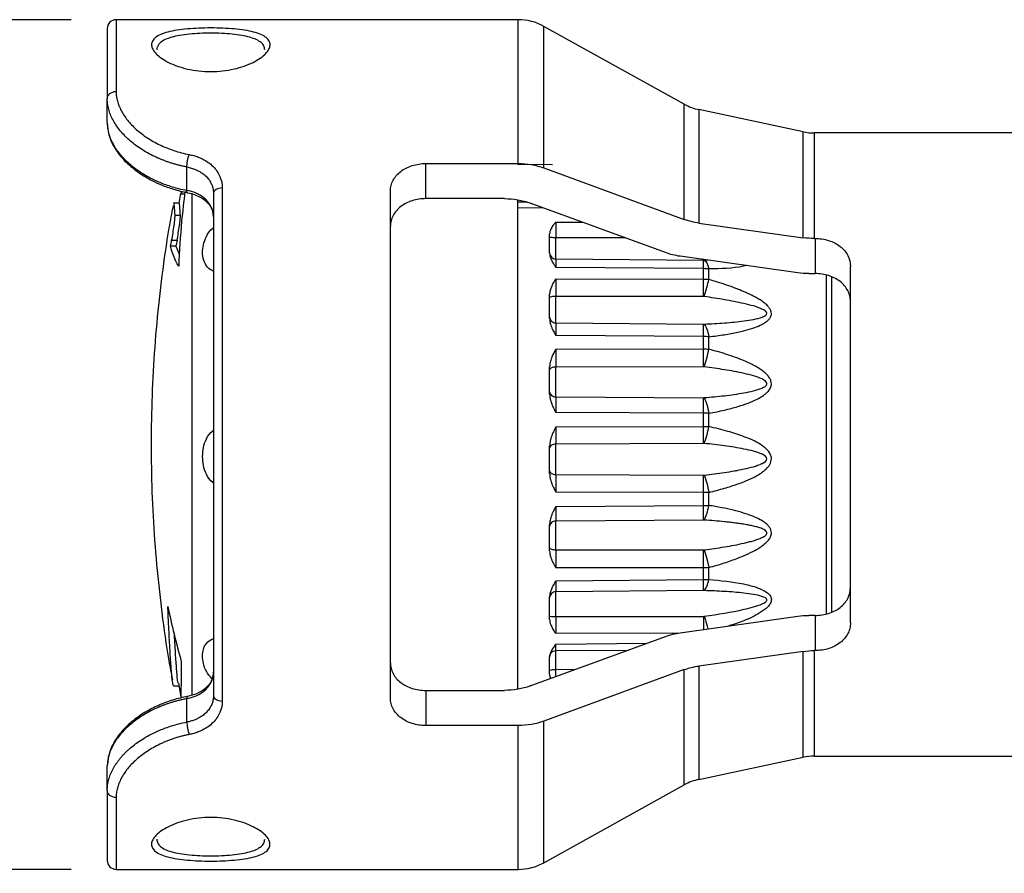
# Model space of a CAD drawing. Header units: millimetres. Extents: x 13 to 546, y 13 to 419.
# Tile 11 of 19: x 226 to 282, y 141 to 189. Entities that reach past the tile are written whole.
import ezdxf

# ---------------------------------------------------------------- set-up
doc = ezdxf.new("R2010")
doc.units = ezdxf.units.MM
doc.header["$LTSCALE"] = 2
doc.linetypes.add('SLD-Solid', pattern=[0])
doc.layers.add('DIMENSIONS', color=140, linetype='SLD-Solid', lineweight=25)
doc.styles.add('SLDTEXTSTYLE0', font='TXT', dxfattribs={"width": 0.7})
doc.dimstyles.new('SLDDIMSTYLE0', dxfattribs={"dimtxt": 4.316016, "dimasz": 6.604, "dimexe": 0, "dimexo": 0.0625, "dimgap": 1.079004, "dimtad": 0, "dimtih": 1, "dimtoh": 1, "dimrnd": 1e-09, "dimzin": 4, "dimdsep": 46, "dimtxsty": 'SLDTEXTSTYLE0', "dimsah": 1, "dimcen": 0.09, "dimadec": 0, "dimazin": 1, "dimtfac": 1, "dimtofl": 0, "dimtmove": 0, "dimatfit": 3, "dimfxl": 0, "dimfrac": 2, "dimtolj": 1, "dimtzin": 12, "dimarcsym": 0})
doc.dimstyles.new('SLDDIMSTYLE1', dxfattribs={"dimtxt": 4.316016, "dimasz": 6.604, "dimexe": 0, "dimexo": 0.0625, "dimgap": 1.079004, "dimtad": 0, "dimtih": 1, "dimtoh": 1, "dimrnd": 1e-09, "dimzin": 12, "dimdsep": 46, "dimtxsty": 'SLDTEXTSTYLE0', "dimsah": 1, "dimcen": 0.09, "dimadec": 0, "dimazin": 3, "dimtfac": 1, "dimtofl": 0, "dimtmove": 0, "dimatfit": 3, "dimfxl": 0, "dimfrac": 2, "dimtolj": 1, "dimtzin": 12, "dimarcsym": 0})

# ---------------------------------------------------------------- blocks, each defined once
blk = doc.blocks.new('_D_5')
at = {"layer": 'DIMENSIONS'}
for p, q in [((231.075, 138.918), (231.075, 78.25)), ((336.375, 126.271), (336.375, 78.25)), ((231.075, 84.6), (272.852, 84.6)), ((278.7, 84.6), (277.25, 84.6)), ((277.25, 84.6), (277.25, 77.74)), ((291.525, 84.6), (292.974, 84.6)), ((292.974, 84.6), (292.974, 77.74)), ((336.375, 84.6), (297.373, 84.6)), ((277.25, 77.74), (278.7, 77.74)), ((292.974, 77.74), (291.525, 77.74))]:
    blk.add_line(p, q, dxfattribs=at)
for points in [[(231.075, 84.6), (237.679, 83.584), (237.679, 85.616)], [(336.375, 84.6), (329.771, 85.616), (329.771, 83.584)]]:
    blk.add_solid(points, dxfattribs=at)
at = {"layer": 'DIMENSIONS', "char_height": 4.2333, "attachment_point": 1, "style": 'SLDTEXTSTYLE0'}
for s, insert in [('105.3', (276.904, 91.023)), ('4.15', (278.7, 83.197))]:
    blk.add_mtext(s, dxfattribs=dict(at, insert=insert))
blk = doc.blocks.new('_D_6')
at = {"layer": 'DIMENSIONS'}
for p, q in [((229.035, 188.958), (208.424, 188.958)), ((214.774, 188.958), (214.774, 172.964)), ((208.362, 165.138), (206.912, 165.138)), ((206.912, 165.138), (206.912, 158.279)), ((221.187, 165.138), (222.636, 165.138)), ((222.636, 165.138), (222.636, 158.279)), ((206.912, 158.279), (208.362, 158.279)), ((222.636, 158.279), (221.187, 158.279)), ((214.774, 140.958), (214.774, 157.313)), ((229.035, 140.958), (208.424, 140.958))]:
    blk.add_line(p, q, dxfattribs=at)
for points in [[(214.774, 188.958), (213.758, 182.354), (215.79, 182.354)], [(214.774, 140.958), (215.79, 147.562), (213.758, 147.562)]]:
    blk.add_solid(points, dxfattribs=at)
at = {"layer": 'DIMENSIONS', "char_height": 4.2333, "attachment_point": 1, "style": 'SLDTEXTSTYLE0'}
for s, insert in [('%%c', (205.103, 171.562)), ('48.0', (211.62, 171.562)), ('1.89', (208.362, 163.736))]:
    blk.add_mtext(s, dxfattribs=dict(at, insert=insert))

msp = doc.modelspace()

# ---------------------------------------------------------------- linework, layer by layer
for p, q in [((254.299, 188.958), (231.575, 188.958)), ((231.575, 188.958), (231.575, 184.902)), ((254.299, 180.832), (254.299, 188.958)), ((263.683, 184.186), (255.754, 188.582)), ((255.754, 180.583), (255.754, 188.582)), ((231.075, 183.114), (231.075, 184.486)), ((263.683, 177.676), (263.683, 184.186)), ((270.406, 182.623), (264.514, 183.876)), ((264.514, 183.876), (264.514, 177.471)), ((270.406, 176.642), (270.406, 182.623)), ((283.075, 182.558), (271.03, 182.558)), ((271.03, 182.558), (271.03, 176.599)), ((235.575, 179.315), (235.575, 180.638)), ((249.075, 180.832), (254.299, 180.832)), ((249.075, 178.848), (249.075, 180.832)), ((256.23, 180.765), (254.255, 180.782)), ((255.754, 180.583), (263.683, 177.676)), ((237.575, 179.451), (237.575, 150.464)), ((247.075, 150.638), (247.075, 179.277)), ((235.222, 179.156), (235.119, 178.594)), ((235.247, 179.112), (235.452, 179.112)), ((235.845, 179.155), (235.845, 150.77)), ((253.523, 178.848), (249.075, 178.848)), ((254.255, 178.766), (254.255, 164.958)), ((254.796, 178.653), (254.255, 178.655)), ((235.128, 178.594), (234.827, 178.594)), ((255.742, 178.319), (254.255, 178.338)), ((262.621, 175.797), (254.978, 178.599)), ((234.906, 177.921), (235.208, 177.921)), ((256.422, 177.528), (257.917, 177.522)), ((264.514, 177.471), (270.406, 176.642)), ((234.714, 176.501), (235.016, 176.501)), ((256.075, 175.762), (256.075, 176.863)), ((256.422, 175.439), (256.422, 176.638)), ((260.357, 176.627), (256.422, 176.638)), ((271.03, 176.599), (271.075, 176.599)), ((271.075, 176.599), (271.075, 174.615)), ((234.948, 176.163), (234.647, 176.163)), ((234.948, 176.163), (235.153, 175.665)), ((256.422, 175.439), (264.777, 175.368)), ((270.091, 174.658), (263.451, 175.591)), ((264.777, 175.368), (264.816, 175.368)), ((265.022, 175.371), (264.816, 175.368)), ((264.777, 174.894), (256.422, 174.966)), ((264.777, 174.304), (264.777, 174.894)), ((265.07, 174.282), (265.07, 174.877)), ((273.075, 154.892), (273.075, 175.024)), ((256.422, 174.32), (264.777, 174.304)), ((270.714, 174.615), (271.075, 174.615)), ((271.715, 155.355), (271.715, 174.533)), ((272.008, 174.452), (272.008, 155.499)), ((256.075, 172.074), (256.075, 173.45)), ((256.422, 171.823), (256.422, 173.324)), ((264.777, 173.32), (256.422, 173.324)), ((264.816, 173.318), (264.777, 173.32)), ((256.422, 171.823), (264.777, 171.761)), ((264.777, 171.055), (256.422, 171.114)), ((264.777, 170.36), (264.777, 171.055)), ((265.07, 170.345), (265.07, 171.046)), ((256.422, 170.353), (264.777, 170.36)), ((256.075, 167.808), (256.075, 169.35)), ((264.777, 169.349), (256.422, 169.332)), ((256.422, 167.652), (256.422, 169.332)), ((264.816, 169.347), (264.777, 169.349)), ((256.422, 167.652), (264.777, 167.603)), ((264.777, 166.722), (256.422, 166.763)), ((264.777, 165.978), (264.777, 166.722)), ((265.07, 165.972), (265.07, 166.722)), ((256.422, 165.949), (264.777, 165.978)), ((254.255, 164.958), (254.255, 151.114)), ((256.075, 163.312), (256.075, 164.893)), ((264.777, 165.022), (256.422, 164.985)), ((256.422, 163.261), (256.422, 164.985)), ((264.816, 165.02), (264.777, 165.022)), ((256.422, 163.261), (264.777, 163.231)), ((264.777, 162.246), (256.422, 162.266)), ((264.777, 161.513), (264.777, 162.246)), ((265.07, 161.516), (265.07, 162.255)), ((256.422, 161.464), (264.777, 161.513)), ((256.075, 158.949), (256.075, 160.442)), ((264.777, 160.69), (256.422, 160.636)), ((256.422, 159.009), (256.422, 160.636)), ((264.816, 160.689), (264.777, 160.69)), ((256.422, 159.009), (264.777, 158.999)), ((264.777, 157.989), (256.422, 157.987)), ((264.777, 157.328), (264.777, 157.989)), ((265.07, 157.34), (265.07, 158.007)), ((256.422, 157.263), (264.777, 157.328)), ((256.075, 155.073), (256.075, 156.357)), ((264.777, 156.704), (256.422, 156.637)), ((256.422, 155.238), (256.422, 156.637)), ((264.816, 156.703), (264.777, 156.704)), ((256.422, 155.238), (264.777, 155.25)), ((263.451, 154.324), (270.091, 155.257)), ((271.075, 155.301), (270.714, 155.301)), ((271.075, 155.301), (271.075, 153.316)), ((263.328, 154.293), (256.422, 154.273)), ((254.978, 151.316), (262.621, 154.118)), ((256.422, 153.685), (261.565, 153.732)), ((256.421, 153.312), (260.52, 153.348)), ((256.422, 153.313), (256.422, 153.323)), ((256.422, 152.255), (256.422, 153.313)), ((270.406, 153.273), (264.514, 152.445)), ((270.406, 147.292), (270.406, 153.273)), ((271.075, 153.316), (271.03, 153.316)), ((271.03, 153.316), (271.03, 147.358)), ((256.075, 151.997), (256.075, 152.968)), ((263.683, 152.239), (255.754, 149.332)), ((256.422, 152.255), (257.549, 152.259)), ((263.683, 145.729), (263.683, 152.239)), ((264.514, 152.445), (264.514, 146.04)), ((235.092, 151.471), (235.234, 150.706)), ((234.827, 151.322), (235.128, 151.322)), ((249.075, 151.068), (253.523, 151.068)), ((249.075, 151.068), (249.075, 149.083)), ((235.575, 149.277), (235.575, 150.601)), ((255.754, 141.334), (255.754, 149.332)), ((254.299, 149.083), (249.075, 149.083)), ((254.299, 140.958), (254.299, 149.083)), ((264.514, 146.04), (270.406, 147.292)), ((271.03, 147.358), (283.075, 147.358)), ((231.075, 145.429), (231.075, 146.802)), ((255.754, 141.334), (263.683, 145.729)), ((231.575, 145.014), (231.575, 140.958)), ((231.575, 140.958), (254.299, 140.958))]:
    msp.add_line(p, q)
for centre, radius, start, end in [((231.575, 188.458), 0.5, 90, 180), ((254.299, 185.958), 3, 61, 90), ((265.137, 186.81), 3, 241, 258), ((271.03, 185.558), 3, 258, 270), ((271.03, 144.358), 3, 90, 102), ((265.137, 143.105), 3, 102, 119), ((231.575, 141.458), 0.5, 180, 270), ((254.299, 143.958), 3, 270, 299)]:
    msp.add_arc(centre, radius, start, end)
for points in [[(231.075, 188.458), (231.075, 188.454), (231.075, 187.072), (231.075, 184.486)], [(231.075, 184.486), (231.075, 184.716), (231.299, 184.902), (231.575, 184.902)], [(235.575, 180.638), (235.574, 180.726), (235.601, 180.984), (235.667, 181.248), (235.7, 181.342)], [(235.223, 179.199), (235.224, 179.154), (235.229, 179.126), (235.237, 179.116)], [(256.422, 177.528), (256.422, 177.316), (256.422, 176.987), (256.422, 176.638)], [(264.514, 177.471), (264.221, 177.512), (263.944, 177.58), (263.683, 177.676)], [(234.647, 176.163), (234.669, 176.276), (234.691, 176.388), (234.714, 176.501)], [(235.016, 176.501), (234.993, 176.388), (234.97, 176.276), (234.948, 176.163)], [(256.422, 176.638), (256.331, 176.638), (256.15, 176.647), (256.075, 176.667), (256.075, 176.677)], [(271.03, 176.599), (270.82, 176.599), (270.612, 176.613), (270.406, 176.642)], [(235.112, 175.03), (234.89, 175.407), (234.735, 175.784), (234.647, 176.163)], [(256.075, 175.788), (256.075, 175.697), (256.15, 175.516), (256.331, 175.44), (256.422, 175.439)], [(256.422, 175.439), (256.422, 175.412), (256.422, 175.237), (256.422, 174.966)], [(263.451, 175.591), (263.159, 175.633), (262.882, 175.701), (262.621, 175.797)], [(264.777, 174.894), (264.779, 175.162), (264.779, 175.337), (264.777, 175.368)], [(264.816, 175.368), (264.912, 175.336), (265.006, 175.154), (265.07, 174.877)], [(256.422, 174.32), (256.422, 174.038), (256.422, 173.669), (256.422, 173.324)], [(264.777, 173.32), (264.779, 173.662), (264.779, 174.025), (264.777, 174.304)], [(264.816, 173.318), (264.912, 173.653), (265.006, 174.011), (265.07, 174.282)], [(270.714, 174.615), (270.504, 174.615), (270.296, 174.629), (270.091, 174.658)], [(256.422, 173.324), (256.331, 173.324), (256.15, 173.31), (256.075, 173.279), (256.075, 173.263)], [(256.075, 172.151), (256.075, 172.065), (256.15, 171.896), (256.331, 171.824), (256.422, 171.823)], [(256.422, 171.823), (256.422, 171.699), (256.422, 171.437), (256.422, 171.114)], [(264.777, 171.761), (264.791, 171.761), (264.804, 171.761), (264.816, 171.762)], [(264.777, 171.055), (264.779, 171.374), (264.779, 171.635), (264.777, 171.761)], [(264.816, 171.762), (264.912, 171.636), (265.006, 171.371), (265.07, 171.046)], [(256.422, 170.353), (256.422, 170.023), (256.422, 169.646), (256.422, 169.332)], [(264.777, 169.349), (264.779, 169.661), (264.779, 170.034), (264.777, 170.36)], [(264.816, 169.347), (264.912, 169.654), (265.006, 170.024), (265.07, 170.345)], [(256.422, 169.332), (256.331, 169.331), (256.15, 169.297), (256.075, 169.217), (256.075, 169.176)], [(256.075, 167.931), (256.075, 167.858), (256.15, 167.713), (256.331, 167.652), (256.422, 167.652)], [(256.422, 167.652), (256.422, 167.44), (256.422, 167.111), (256.422, 166.763)], [(264.777, 167.603), (264.791, 167.603), (264.804, 167.604), (264.816, 167.605)], [(264.777, 166.722), (264.779, 167.066), (264.779, 167.391), (264.777, 167.603)], [(264.816, 167.605), (264.912, 167.396), (265.006, 167.068), (265.07, 166.722)], [(256.422, 165.949), (256.422, 165.599), (256.422, 165.242), (256.422, 164.985)], [(264.777, 165.022), (264.779, 165.279), (264.779, 165.632), (264.777, 165.978)], [(264.816, 165.02), (264.912, 165.274), (265.006, 165.626), (265.07, 165.972)], [(256.422, 164.985), (256.331, 164.984), (256.15, 164.932), (256.075, 164.809), (256.075, 164.747)], [(256.075, 163.47), (256.075, 163.416), (256.15, 163.308), (256.331, 163.262), (256.422, 163.261)], [(256.422, 163.261), (256.422, 162.98), (256.422, 162.612), (256.422, 162.266)], [(264.777, 163.231), (264.791, 163.231), (264.804, 163.232), (264.816, 163.233)], [(264.777, 162.246), (264.779, 162.587), (264.779, 162.951), (264.777, 163.231)], [(264.816, 163.233), (264.912, 162.957), (265.006, 162.594), (265.07, 162.255)], [(256.422, 161.464), (256.422, 161.123), (256.422, 160.816), (256.422, 160.636)], [(264.777, 160.69), (264.779, 160.871), (264.779, 161.175), (264.777, 161.513)], [(264.816, 160.689), (264.912, 160.868), (265.006, 161.175), (265.07, 161.516)], [(256.422, 160.636), (256.331, 160.635), (256.15, 160.57), (256.075, 160.414), (256.075, 160.336)], [(256.075, 159.129), (256.075, 159.098), (256.15, 159.035), (256.331, 159.009), (256.422, 159.009)], [(256.422, 159.009), (256.422, 158.68), (256.422, 158.302), (256.422, 157.987)], [(264.777, 158.999), (264.791, 158.999), (264.804, 159), (264.816, 159.002)], [(264.777, 157.989), (264.779, 158.3), (264.779, 158.673), (264.777, 158.999)], [(264.816, 159.002), (264.912, 158.681), (265.006, 158.312), (265.07, 158.007)], [(256.422, 157.263), (256.422, 156.957), (256.422, 156.725), (256.422, 156.637)], [(264.777, 156.704), (264.779, 156.795), (264.779, 157.025), (264.777, 157.328)], [(264.816, 156.703), (264.912, 156.794), (265.006, 157.03), (265.07, 157.34)], [(256.422, 156.637), (256.331, 156.637), (256.15, 156.563), (256.075, 156.387), (256.075, 156.299)], [(234.497, 155.815), (234.714, 154.768), (234.969, 153.726), (235.26, 152.69)], [(256.075, 155.261), (256.075, 155.255), (256.15, 155.243), (256.331, 155.238), (256.422, 155.238)], [(264.777, 155.25), (264.791, 155.25), (264.804, 155.251), (264.816, 155.253)], [(270.091, 155.257), (270.296, 155.286), (270.504, 155.301), (270.714, 155.301)], [(256.422, 155.238), (256.422, 154.888), (256.422, 154.531), (256.422, 154.273)], [(262.621, 154.118), (262.882, 154.214), (263.159, 154.283), (263.451, 154.324)], [(270.406, 153.273), (270.612, 153.302), (270.82, 153.316), (271.03, 153.316)], [(256.075, 152.179), (256.075, 152.198), (256.15, 152.238), (256.331, 152.255), (256.422, 152.255)], [(263.683, 152.239), (263.944, 152.335), (264.221, 152.404), (264.514, 152.445)], [(235.575, 149.277), (235.574, 149.189), (235.601, 148.932), (235.667, 148.667), (235.7, 148.573)], [(231.075, 145.429), (231.075, 142.844), (231.075, 141.461), (231.075, 141.458)]]:
    msp.add_open_spline(points, degree=3)
for points, knots in [([(236.925, 188.491), (237.152, 188.491), (237.605, 188.482), (238.256, 188.44), (238.851, 188.367), (239.363, 188.263), (239.776, 188.125), (240.068, 187.955), (240.243, 187.755), (240.295, 187.53), (240.229, 187.286), (240.038, 187.033), (239.736, 186.781), (239.327, 186.543), (238.83, 186.331), (238.247, 186.163), (237.606, 186.052), (236.925, 186.015), (236.247, 186.054), (235.6, 186.162), (235.02, 186.332), (234.524, 186.543), (234.118, 186.781), (233.818, 187.033), (233.628, 187.286), (233.56, 187.53), (233.61, 187.755), (233.783, 187.955), (234.072, 188.125), (234.485, 188.263), (234.998, 188.367), (235.594, 188.44), (236.245, 188.482), (236.699, 188.491), (236.925, 188.491)], [0, 0, 0, 0, 0.0310099, 0.0620492, 0.0932358, 0.1245405, 0.1554941, 0.1870013, 0.2182504, 0.2498541, 0.2813883, 0.3128505, 0.3443627, 0.3756268, 0.4071727, 0.4379033, 0.4692472, 0.4999949, 0.5310188, 0.562115, 0.5932635, 0.6244886, 0.6557001, 0.6871746, 0.7185932, 0.7501112, 0.7817358, 0.8129265, 0.8444119, 0.8753458, 0.9066821, 0.9379153, 0.9689832, 1, 1, 1, 1]), ([(236.925, 188.197), (236.719, 188.194), (236.306, 188.189), (235.709, 188.145), (235.168, 188.074), (234.704, 187.973), (234.332, 187.837), (234.094, 187.687), (233.957, 187.537), (233.885, 187.4), (233.88, 187.301), (233.877, 187.251)], [0, 0, 0, 0, 0.125311, 0.250279, 0.378278, 0.501439, 0.624374, 0.751746, 0.832469, 0.91727, 1, 1, 1, 1]), ([(239.973, 187.254), (239.965, 187.328), (239.95, 187.474), (239.784, 187.668), (239.518, 187.836), (239.145, 187.972), (238.681, 188.074), (238.14, 188.145), (237.544, 188.189), (237.132, 188.194), (236.925, 188.197)], [0, 0, 0, 0, 0.125589, 0.247578, 0.375814, 0.498512, 0.62224, 0.749876, 0.87449, 1, 1, 1, 1]), ([(231.575, 184.902), (231.576, 184.858), (231.578, 184.77), (231.592, 184.637), (231.614, 184.503), (231.646, 184.368), (231.686, 184.233), (231.735, 184.097), (231.794, 183.96), (231.928, 183.687), (232.196, 183.277), (232.689, 182.757), (233.302, 182.282), (233.905, 181.942), (234.428, 181.711), (234.838, 181.562), (235.262, 181.435), (235.554, 181.373), (235.7, 181.342)], [0, 0, 0, 0, 0.031894, 0.063582, 0.095112, 0.126532, 0.15789, 0.189235, 0.220616, 0.252083, 0.377742, 0.502957, 0.627378, 0.752099, 0.814771, 0.876682, 0.938276, 1, 1, 1, 1]), ([(235.575, 180.638), (235.5, 180.653), (235.351, 180.682), (235.135, 180.733), (234.929, 180.788), (234.733, 180.845), (234.547, 180.905), (234.371, 180.967), (234.205, 181.03), (234.048, 181.094), (233.901, 181.157), (233.516, 181.334), (232.951, 181.652), (232.279, 182.168), (231.75, 182.723), (231.426, 183.215), (231.246, 183.605), (231.148, 183.901), (231.087, 184.196), (231.079, 184.389), (231.075, 184.486)], [0, 0, 0, 0, 0.029511, 0.058031, 0.08556, 0.1121, 0.137649, 0.162208, 0.185777, 0.208356, 0.229945, 0.250545, 0.380995, 0.500641, 0.628517, 0.750533, 0.812087, 0.874166, 0.936796, 1, 1, 1, 1]), ([(231.075, 183.114), (231.076, 183.068), (231.078, 182.977), (231.092, 182.838), (231.116, 182.698), (231.149, 182.555), (231.192, 182.412), (231.245, 182.267), (231.307, 182.122), (231.379, 181.976), (231.461, 181.83), (231.553, 181.684), (231.655, 181.539), (231.766, 181.395), (231.888, 181.252), (232.018, 181.111), (232.159, 180.972), (232.445, 180.71), (232.946, 180.327), (233.556, 179.986), (234.05, 179.766), (234.374, 179.639), (234.736, 179.518), (235.139, 179.404), (235.426, 179.345), (235.575, 179.315)], [0, 0, 0, 0, 0.030643, 0.061345, 0.09211, 0.122941, 0.153843, 0.184819, 0.215871, 0.247005, 0.278223, 0.309529, 0.340926, 0.372418, 0.404008, 0.435699, 0.467495, 0.499399, 0.618583, 0.749351, 0.79152, 0.837668, 0.887797, 0.941908, 1, 1, 1, 1]), ([(231.085, 183.031), (231.098, 182.877), (231.122, 182.585), (231.265, 182.158), (231.449, 181.783), (231.703, 181.39), (232.004, 181.033), (232.289, 180.765), (232.472, 180.609), (232.725, 180.406), (233.096, 180.151), (233.611, 179.86), (234.155, 179.608), (234.826, 179.361), (235.336, 179.247), (235.608, 179.186)], [0, 0, 0, 0, 0.099505, 0.188395, 0.266573, 0.334051, 0.437155, 0.498397, 0.517285, 0.547112, 0.645871, 0.714876, 0.796928, 0.891973, 1, 1, 1, 1]), ([(235.7, 181.342), (235.744, 181.333), (235.833, 181.315), (235.962, 181.281), (236.089, 181.242), (236.212, 181.198), (236.333, 181.148), (236.529, 181.056), (236.783, 180.906), (237.061, 180.671), (237.285, 180.402), (237.431, 180.136), (237.519, 179.89), (237.566, 179.673), (237.572, 179.525), (237.575, 179.451)], [0, 0, 0, 0, 0.041273, 0.082409, 0.123536, 0.164785, 0.206285, 0.248162, 0.372917, 0.497239, 0.622048, 0.748029, 0.832811, 0.916471, 1, 1, 1, 1]), ([(235.575, 180.638), (235.618, 180.629), (235.702, 180.612), (235.826, 180.579), (235.947, 180.54), (236.064, 180.495), (236.232, 180.419), (236.44, 180.299), (236.653, 180.123), (236.817, 179.935), (236.936, 179.744), (237.018, 179.547), (237.066, 179.349), (237.072, 179.215), (237.075, 179.149)], [0, 0, 0, 0, 0.050041, 0.1000825, 0.1501246, 0.2001673, 0.2502108, 0.37409, 0.4998852, 0.6069847, 0.7105214, 0.8105184, 0.9070017, 1, 1, 1, 1]), ([(247.075, 179.277), (247.075, 179.383), (247.088, 179.487), (247.139, 179.689), (247.177, 179.789), (247.277, 179.979), (247.338, 180.069), (247.483, 180.237), (247.568, 180.316), (247.844, 180.529), (248.067, 180.642), (248.548, 180.792), (248.811, 180.832), (249.075, 180.832)], [0, 0, 0, 0, 0.125, 0.125, 0.25, 0.25, 0.375, 0.375, 0.5, 0.5, 0.75, 0.75, 1, 1, 1, 1]), ([(254.299, 180.832), (254.554, 180.832), (254.804, 180.811), (255.292, 180.728), (255.531, 180.665), (255.754, 180.583)], [0, 0, 0, 0, 0.5, 0.5, 1, 1, 1, 1]), ([(235.467, 179.248), (235.399, 178.692), (235.226, 177.29), (235.155, 175.881), (235.112, 175.03)], [0, 0, 0, 0, 0.396145, 1, 1, 1, 1]), ([(235.247, 179.123), (235.255, 179.123), (235.273, 179.124), (235.306, 179.21), (235.324, 179.257)], [0, 0, 0, 0, 0.448629, 1, 1, 1, 1]), ([(237.075, 177.822), (237.075, 178.231), (236.729, 178.909), (235.94, 179.246), (235.575, 179.315)], [0, 0, 0, 0, 0.188406, 0.3297104, 0.3297104, 0.3297104, 0.3297104]), ([(235.61, 179.19), (235.601, 179.195), (235.581, 179.204), (235.577, 179.276), (235.575, 179.315)], [0, 0, 0, 0, 0.466169, 1, 1, 1, 1]), ([(235.608, 179.186), (235.783, 179.142), (236.158, 179.049), (236.637, 178.758), (237.013, 178.325), (237.06, 177.957), (237.085, 177.764)], [0, 0, 0, 0, 0.2094823, 0.4463523, 0.7094663, 1, 1, 1, 1]), ([(237.575, 179.451), (237.443, 179.451), (237.315, 179.419), (237.128, 179.306), (237.075, 179.229), (237.075, 179.149)], [0, 0, 0, 0, 0.5, 0.5, 1, 1, 1, 1]), ([(234.906, 177.921), (234.895, 178.102), (234.872, 178.47), (234.844, 178.65), (234.827, 178.593), (234.827, 178.593)], [0, 0, 0, 0, 0.492274, 0.998829, 1, 1, 1, 1]), ([(235.208, 177.921), (235.197, 178.102), (235.174, 178.47), (235.146, 178.65), (235.128, 178.593), (235.128, 178.593)], [0, 0, 0, 0, 0.492274, 0.998829, 1, 1, 1, 1]), ([(237.075, 179.149), (237.075, 175.065), (237.075, 170.081), (237.075, 159.834), (237.075, 154.85), (237.075, 150.766)], [0, 0, 0, 0, 0.5, 0.5, 1, 1, 1, 1]), ([(249.075, 178.848), (248.943, 178.848), (248.813, 178.838), (248.557, 178.8), (248.43, 178.771), (248.188, 178.695), (248.073, 178.649), (247.856, 178.538), (247.753, 178.474), (247.476, 178.261), (247.327, 178.088), (247.128, 177.708), (247.075, 177.499), (247.075, 177.285)], [0, 0, 0, 0, 0.125, 0.125, 0.25, 0.25, 0.375, 0.375, 0.5, 0.5, 0.75, 0.75, 1, 1, 1, 1]), ([(253.523, 178.848), (253.778, 178.848), (254.028, 178.827), (254.516, 178.744), (254.755, 178.681), (254.978, 178.599)], [0, 0, 0, 0, 0.5, 0.5, 1, 1, 1, 1]), ([(234.79, 178.444), (234.711, 178.027), (234.464, 176.722), (234.153, 174.508), (233.851, 171.807), (233.653, 169.092), (233.552, 166.369), (233.55, 163.64), (233.648, 160.909), (233.844, 158.18), (234.147, 155.457), (234.449, 153.286), (234.686, 152.03), (234.753, 151.672)], [0, 0, 0, 0, 0.047265, 0.148085, 0.249038, 0.350125, 0.451346, 0.5527, 0.654189, 0.755812, 0.857571, 0.959469, 1, 1, 1, 1]), ([(234.714, 176.501), (234.74, 176.628), (234.766, 176.767), (234.814, 177.053), (234.836, 177.199), (234.872, 177.467), (234.886, 177.592), (234.904, 177.795), (234.908, 177.873), (234.906, 177.921)], [0, 0, 0, 0, 0.25, 0.25, 0.5, 0.5, 0.75, 0.75, 1, 1, 1, 1]), ([(235.016, 176.501), (235.041, 176.628), (235.067, 176.767), (235.115, 177.053), (235.137, 177.199), (235.174, 177.467), (235.188, 177.592), (235.206, 177.795), (235.21, 177.873), (235.208, 177.921)], [0, 0, 0, 0, 0.25, 0.25, 0.5, 0.5, 0.75, 0.75, 1, 1, 1, 1]), ([(256.422, 177.528), (256.389, 177.488), (256.334, 177.42), (256.254, 177.317), (256.191, 177.222), (256.138, 177.123), (256.102, 177.032), (256.08, 176.946), (256.077, 176.89), (256.075, 176.863)], [0, 0, 0, 0, 0.200272, 0.331878, 0.495613, 0.642231, 0.771135, 0.890043, 1, 1, 1, 1]), ([(237.075, 174.75), (237.061, 174.754), (236.877, 174.819), (236.667, 175.036), (236.495, 175.395), (236.446, 175.8), (236.492, 176.25), (236.669, 176.731), (236.877, 177.086), (237.061, 177.204), (237.075, 177.213)], [0, 0, 0, 0, 0.014593, 0.194339, 0.351257, 0.499972, 0.648608, 0.805838, 0.985326, 1, 1, 1, 1]), ([(271.075, 176.599), (271.207, 176.599), (271.337, 176.589), (271.593, 176.551), (271.72, 176.522), (271.963, 176.446), (272.078, 176.399), (272.295, 176.289), (272.398, 176.224), (272.675, 176.01), (272.824, 175.835), (273.023, 175.453), (273.075, 175.241), (273.075, 175.024)], [0, 0, 0, 0, 0.125, 0.125, 0.25, 0.25, 0.375, 0.375, 0.5, 0.5, 0.75, 0.75, 1, 1, 1, 1]), ([(256.075, 175.762), (256.076, 175.74), (256.078, 175.694), (256.09, 175.623), (256.11, 175.548), (256.142, 175.457), (256.191, 175.348), (256.254, 175.232), (256.334, 175.104), (256.389, 175.018), (256.422, 174.966)], [0, 0, 0, 0, 0.081692, 0.168249, 0.260153, 0.357807, 0.504424, 0.668142, 0.799745, 1, 1, 1, 1]), ([(265.07, 174.877), (265.021, 174.882), (264.925, 174.891), (264.827, 174.893), (264.777, 174.894)], [0, 0, 0, 0, 0.500298, 1, 1, 1, 1]), ([(267.207, 175.063), (267.151, 175.051), (266.48, 174.905), (265.744, 174.89), (265.07, 174.877)], [0, 0, 0, 0, 0.083482, 1, 1, 1, 1]), ([(256.422, 174.32), (256.389, 174.266), (256.334, 174.176), (256.254, 174.04), (256.191, 173.915), (256.138, 173.787), (256.102, 173.668), (256.08, 173.557), (256.077, 173.485), (256.075, 173.45)], [0, 0, 0, 0, 0.200272, 0.331878, 0.495614, 0.642231, 0.771136, 0.890043, 1, 1, 1, 1]), ([(264.777, 174.304), (264.827, 174.303), (264.925, 174.3), (265.021, 174.288), (265.07, 174.282)], [0, 0, 0, 0, 0.499702, 1, 1, 1, 1]), ([(265.07, 171.046), (265.22, 171.064), (265.512, 171.098), (265.934, 171.158), (266.328, 171.225), (266.694, 171.297), (267.104, 171.392), (267.534, 171.514), (267.929, 171.665), (268.185, 171.802), (268.336, 171.907), (268.46, 172.011), (268.569, 172.155), (268.62, 172.334), (268.588, 172.505), (268.508, 172.657), (268.377, 172.815), (268.195, 172.977), (267.982, 173.123), (267.753, 173.257), (267.443, 173.421), (267.054, 173.6), (266.566, 173.793), (266.076, 173.966), (265.569, 174.133), (265.236, 174.232), (265.07, 174.282)], [0, 0, 0, 0, 0.055715, 0.108217, 0.157539, 0.203725, 0.246826, 0.314824, 0.371542, 0.407619, 0.427294, 0.444434, 0.472042, 0.500253, 0.519426, 0.540667, 0.565357, 0.59543, 0.628886, 0.658171, 0.690312, 0.753765, 0.810399, 0.876663, 0.938269, 1, 1, 1, 1]), ([(273.075, 173.024), (273.075, 173.134), (273.062, 173.241), (273.012, 173.451), (272.974, 173.554), (272.874, 173.749), (272.813, 173.841), (272.668, 174.013), (272.584, 174.094), (272.308, 174.309), (272.084, 174.423), (271.603, 174.575), (271.34, 174.615), (271.075, 174.615)], [0, 0, 0, 0, 0.125, 0.125, 0.25, 0.25, 0.375, 0.375, 0.5, 0.5, 0.75, 0.75, 1, 1, 1, 1]), ([(264.816, 171.762), (265.197, 171.779), (265.954, 171.823), (266.881, 171.911), (267.598, 172.02), (268.013, 172.12), (268.286, 172.238), (268.42, 172.414), (268.091, 172.629), (267.598, 172.787), (266.875, 172.97), (265.956, 173.142), (265.197, 173.263), (264.816, 173.318)], [0, 0, 0, 0, 0.1186114, 0.2372228, 0.2965285, 0.3558342, 0.3854871, 0.4151399, 0.4744456, 0.5337513, 0.593057, 0.7116685, 0.8302799, 0.8302799, 0.8302799, 0.8302799]), ([(256.075, 172.074), (256.076, 172.046), (256.078, 171.99), (256.09, 171.903), (256.11, 171.812), (256.142, 171.702), (256.191, 171.571), (256.254, 171.432), (256.334, 171.278), (256.389, 171.176), (256.422, 171.114)], [0, 0, 0, 0, 0.081717, 0.168301, 0.260233, 0.357918, 0.504504, 0.66819, 0.799774, 1, 1, 1, 1]), ([(265.07, 171.046), (265.021, 171.048), (264.925, 171.053), (264.827, 171.054), (264.777, 171.055)], [0, 0, 0, 0, 0.500298, 1, 1, 1, 1]), ([(256.422, 170.353), (256.389, 170.29), (256.334, 170.185), (256.254, 170.027), (256.191, 169.882), (256.138, 169.734), (256.102, 169.598), (256.08, 169.471), (256.077, 169.389), (256.075, 169.35)], [0, 0, 0, 0, 0.200276, 0.331885, 0.495623, 0.642244, 0.771143, 0.890046, 1, 1, 1, 1]), ([(264.777, 170.36), (264.827, 170.359), (264.925, 170.357), (265.021, 170.349), (265.07, 170.345)], [0, 0, 0, 0, 0.499702, 1, 1, 1, 1]), ([(265.07, 166.722), (265.22, 166.75), (265.512, 166.806), (265.934, 166.898), (266.327, 166.995), (266.693, 167.097), (267.103, 167.227), (267.532, 167.388), (267.928, 167.579), (268.183, 167.746), (268.335, 167.872), (268.459, 167.996), (268.568, 168.162), (268.62, 168.366), (268.589, 168.556), (268.509, 168.721), (268.378, 168.891), (268.197, 169.062), (267.984, 169.214), (267.755, 169.351), (267.446, 169.517), (267.057, 169.696), (266.567, 169.884), (266.077, 170.05), (265.569, 170.208), (265.237, 170.299), (265.07, 170.345)], [0, 0, 0, 0, 0.055682, 0.108145, 0.157425, 0.203564, 0.246613, 0.31464, 0.371382, 0.407449, 0.427107, 0.444242, 0.471844, 0.500041, 0.519217, 0.540463, 0.565163, 0.595204, 0.628625, 0.657862, 0.689911, 0.753356, 0.810263, 0.876699, 0.938166, 1, 1, 1, 1]), ([(264.816, 167.605), (265.197, 167.637), (265.955, 167.71), (266.879, 167.838), (267.597, 167.983), (268.012, 168.107), (268.285, 168.247), (268.421, 168.449), (268.092, 168.679), (267.6, 168.84), (266.88, 169.023), (265.954, 169.188), (265.197, 169.298), (264.816, 169.347)], [0, 0, 0, 0, 0.1185851, 0.2371702, 0.2964627, 0.3557553, 0.3854015, 0.4150478, 0.4743404, 0.5336329, 0.5929255, 0.7115105, 0.8300956, 0.8300956, 0.8300956, 0.8300956]), ([(256.075, 167.808), (256.076, 167.778), (256.078, 167.716), (256.09, 167.621), (256.11, 167.521), (256.142, 167.401), (256.191, 167.258), (256.254, 167.106), (256.334, 166.94), (256.389, 166.83), (256.422, 166.763)], [0, 0, 0, 0, 0.08176, 0.168389, 0.260371, 0.358109, 0.504661, 0.668313, 0.799845, 1, 1, 1, 1]), ([(265.07, 166.722), (265.021, 166.722), (264.925, 166.721), (264.827, 166.722), (264.777, 166.722)], [0, 0, 0, 0, 0.500298, 1, 1, 1, 1]), ([(256.422, 165.949), (256.389, 165.882), (256.334, 165.771), (256.231, 165.554), (256.149, 165.345), (256.095, 165.123), (256.077, 164.99), (256.076, 164.915), (256.075, 164.893)], [0, 0, 0, 0, 0.200297, 0.33192, 0.642108, 0.799793, 0.942597, 1, 1, 1, 1]), ([(264.777, 165.978), (264.827, 165.977), (264.925, 165.977), (265.021, 165.974), (265.07, 165.972)], [0, 0, 0, 0, 0.499702, 1, 1, 1, 1]), ([(265.07, 162.255), (265.221, 162.292), (265.515, 162.365), (265.939, 162.482), (266.333, 162.601), (266.698, 162.723), (267.105, 162.875), (267.533, 163.061), (267.905, 163.264), (268.153, 163.436), (268.347, 163.598), (268.533, 163.82), (268.639, 164.13), (268.555, 164.419), (268.399, 164.64), (268.202, 164.814), (268.055, 164.918), (267.845, 165.05), (267.531, 165.215), (266.925, 165.466), (266.096, 165.732), (265.431, 165.887), (265.07, 165.972)], [0, 0, 0, 0, 0.056117, 0.108817, 0.158134, 0.204108, 0.246791, 0.314265, 0.371239, 0.398081, 0.422057, 0.461297, 0.500014, 0.532173, 0.564575, 0.596134, 0.626247, 0.629174, 0.685964, 0.753605, 0.865832, 1, 1, 1, 1]), ([(236.461, 164.282), (236.47, 164.451), (236.489, 164.797), (236.668, 165.3), (236.877, 165.64), (237.061, 165.748), (237.075, 165.756)], [0, 0, 0, 0, 0.297686, 0.611371, 0.97074, 1, 1, 1, 1]), ([(264.816, 163.233), (265.197, 163.277), (265.765, 163.349), (266.395, 163.449), (266.764, 163.515), (267.129, 163.587), (267.509, 163.677), (267.805, 163.769), (267.935, 163.817), (268.013, 163.849), (268.199, 163.928), (268.486, 164.147), (268.205, 164.357), (267.983, 164.452), (267.823, 164.513), (267.508, 164.606), (266.88, 164.747), (265.953, 164.893), (265.197, 164.981), (264.816, 165.02)], [0, 0, 0, 0, 0.1185494, 0.1778241, 0.2000521, 0.2370988, 0.2963735, 0.3260109, 0.3408296, 0.3445342, 0.3556482, 0.4149229, 0.4741976, 0.481607, 0.503835, 0.5334724, 0.5927471, 0.7112965, 0.8298459, 0.8298459, 0.8298459, 0.8298459]), ([(237.075, 162.786), (237.061, 162.795), (236.877, 162.906), (236.671, 163.256), (236.487, 163.765), (236.469, 164.113), (236.461, 164.282)], [0, 0, 0, 0, 0.029318, 0.388187, 0.702671, 1, 1, 1, 1]), ([(256.075, 163.312), (256.076, 163.281), (256.078, 163.219), (256.09, 163.123), (256.11, 163.022), (256.142, 162.902), (256.191, 162.758), (256.254, 162.607), (256.334, 162.442), (256.389, 162.332), (256.422, 162.266)], [0, 0, 0, 0, 0.0817167, 0.1682993, 0.2602301, 0.3579118, 0.504502, 0.6681905, 0.7997741, 1, 1, 1, 1]), ([(265.07, 162.255), (265.021, 162.252), (264.925, 162.247), (264.827, 162.246), (264.777, 162.246)], [0, 0, 0, 0, 0.5002984, 1, 1, 1, 1]), ([(256.422, 161.464), (256.389, 161.399), (256.334, 161.29), (256.254, 161.128), (256.191, 160.98), (256.138, 160.829), (256.102, 160.691), (256.08, 160.564), (256.077, 160.482), (256.075, 160.442)], [0, 0, 0, 0, 0.2001671, 0.3316998, 0.4953679, 0.6419171, 0.7709379, 0.8899493, 1, 1, 1, 1]), ([(264.777, 161.513), (264.827, 161.514), (264.925, 161.514), (265.021, 161.516), (265.07, 161.516)], [0, 0, 0, 0, 0.499702, 1, 1, 1, 1]), ([(265.07, 158.007), (265.221, 158.05), (265.514, 158.133), (265.938, 158.265), (266.332, 158.398), (266.696, 158.532), (267.104, 158.697), (267.533, 158.894), (267.937, 159.123), (268.236, 159.341), (268.413, 159.515), (268.512, 159.652), (268.581, 159.786), (268.62, 159.95), (268.589, 160.131), (268.509, 160.284), (268.38, 160.434), (268.197, 160.58), (267.922, 160.746), (267.531, 160.923), (267.023, 161.097), (266.437, 161.255), (265.781, 161.398), (265.315, 161.476), (265.07, 161.516)], [0, 0, 0, 0, 0.055982, 0.108606, 0.157905, 0.203921, 0.246706, 0.314266, 0.37121, 0.411295, 0.445361, 0.459165, 0.472287, 0.500254, 0.519688, 0.541016, 0.565638, 0.594543, 0.628908, 0.686003, 0.753663, 0.82721, 0.909259, 1, 1, 1, 1]), ([(264.816, 159.002), (265.197, 159.054), (265.954, 159.166), (266.789, 159.322), (267.33, 159.452), (267.593, 159.524), (267.804, 159.591), (267.945, 159.644), (268.022, 159.677), (268.133, 159.728), (268.287, 159.811), (268.421, 160.016), (268.157, 160.182), (267.846, 160.284), (267.592, 160.349), (267.328, 160.404), (267.057, 160.451), (266.783, 160.493), (266.507, 160.53), (266.229, 160.563), (265.671, 160.623), (265.197, 160.662), (264.816, 160.689)], [0, 0, 0, 0, 0.1185789, 0.2371579, 0.2668026, 0.2964474, 0.3260921, 0.3409145, 0.3483256, 0.3557368, 0.3853816, 0.4150263, 0.4743158, 0.5039605, 0.5336052, 0.56325, 0.5928947, 0.6225394, 0.6521842, 0.6818289, 0.7114737, 0.8300526, 0.8300526, 0.8300526, 0.8300526]), ([(256.075, 158.949), (256.076, 158.921), (256.078, 158.862), (256.09, 158.774), (256.11, 158.68), (256.142, 158.569), (256.191, 158.437), (256.254, 158.299), (256.334, 158.147), (256.389, 158.048), (256.422, 157.987)], [0, 0, 0, 0, 0.081693, 0.168251, 0.260155, 0.357809, 0.504428, 0.668146, 0.799747, 1, 1, 1, 1]), ([(265.07, 158.007), (265.021, 158.002), (264.925, 157.992), (264.827, 157.99), (264.777, 157.989)], [0, 0, 0, 0, 0.500298, 1, 1, 1, 1]), ([(256.422, 157.263), (256.389, 157.204), (256.334, 157.107), (256.254, 156.962), (256.191, 156.83), (256.138, 156.697), (256.102, 156.575), (256.08, 156.463), (256.077, 156.391), (256.075, 156.357)], [0, 0, 0, 0, 0.200231, 0.331809, 0.495511, 0.642095, 0.77105, 0.890003, 1, 1, 1, 1]), ([(264.777, 157.328), (264.827, 157.329), (264.925, 157.33), (265.021, 157.336), (265.07, 157.34)], [0, 0, 0, 0, 0.499702, 1, 1, 1, 1]), ([(265.07, 157.34), (265.732, 157.274), (266.729, 157.176), (267.837, 156.886), (268.341, 156.628), (268.533, 156.433), (268.596, 156.298), (268.611, 156.194), (268.594, 156.085), (268.534, 155.942), (268.345, 155.713), (267.851, 155.356), (267.102, 154.997), (266.487, 154.801), (266.208, 154.711)], [0, 0, 0, 0, 0.286632, 0.432021, 0.506134, 0.547912, 0.565823, 0.582671, 0.601517, 0.62063, 0.656756, 0.733014, 0.878436, 1, 1, 1, 1]), ([(264.816, 155.253), (265.577, 155.364), (266.71, 155.546), (267.874, 155.845), (268.286, 156.05), (268.419, 156.23), (268.088, 156.398), (267.595, 156.496), (266.873, 156.593), (265.955, 156.66), (265.197, 156.692), (264.816, 156.703)], [0, 0, 0, 0, 0.2372174, 0.3558261, 0.3854783, 0.4151305, 0.4744348, 0.5337392, 0.5930435, 0.7116522, 0.830261, 0.830261, 0.830261, 0.830261]), ([(271.075, 155.301), (271.207, 155.301), (271.338, 155.31), (271.594, 155.349), (271.721, 155.378), (271.963, 155.454), (272.078, 155.501), (272.296, 155.612), (272.399, 155.677), (272.675, 155.893), (272.824, 156.069), (273.023, 156.456), (273.075, 156.671), (273.075, 156.892)], [0, 0, 0, 0, 0.125, 0.125, 0.25, 0.25, 0.375, 0.375, 0.5, 0.5, 0.75, 0.75, 1, 1, 1, 1]), ([(234.827, 151.322), (234.81, 151.354), (234.776, 151.418), (234.717, 151.935), (234.654, 152.755), (234.595, 153.752), (234.542, 154.793), (234.512, 155.473), (234.497, 155.815)], [0, 0, 0, 0, 0.184444, 0.374686, 0.559645, 0.749963, 0.874192, 1, 1, 1, 1]), ([(264.777, 155.25), (264.778, 155.163), (264.778, 154.99), (264.779, 154.737), (264.778, 154.585), (264.778, 154.51)], [0, 0, 0, 0, 0.335736, 0.67161, 1, 1, 1, 1]), ([(264.816, 155.253), (264.871, 155.056), (264.944, 154.797), (264.998, 154.593), (265.011, 154.543)], [0, 0, 0, 0, 0.756957, 1, 1, 1, 1]), ([(256.075, 155.073), (256.076, 155.049), (256.078, 155), (256.09, 154.925), (256.11, 154.847), (256.142, 154.754), (256.191, 154.644), (256.254, 154.529), (256.334, 154.404), (256.389, 154.323), (256.422, 154.273)], [0, 0, 0, 0, 0.081692, 0.16825, 0.260154, 0.357808, 0.504425, 0.668142, 0.799745, 1, 1, 1, 1]), ([(273.075, 154.892), (273.075, 154.783), (273.062, 154.678), (273.012, 154.471), (272.974, 154.369), (272.874, 154.176), (272.813, 154.086), (272.668, 153.915), (272.583, 153.835), (272.307, 153.621), (272.084, 153.507), (271.602, 153.356), (271.34, 153.316), (271.075, 153.316)], [0, 0, 0, 0, 0.125, 0.125, 0.25, 0.25, 0.375, 0.375, 0.5, 0.5, 0.75, 0.75, 1, 1, 1, 1]), ([(235.082, 151.469), (235.08, 151.474), (235.061, 151.531), (235.019, 151.951), (234.955, 152.757), (234.905, 153.585), (234.876, 154.165), (234.87, 154.288)], [0, 0, 0, 0, 0.028035, 0.328084, 0.619802, 0.919973, 1, 1, 1, 1]), ([(236.988, 151.739), (236.874, 151.87), (236.645, 152.132), (236.496, 152.596), (236.444, 153.023), (236.494, 153.405), (236.666, 153.738), (236.877, 153.933), (237.061, 153.99), (237.075, 153.995)], [0, 0, 0, 0, 0.16265, 0.326047, 0.480547, 0.635107, 0.798085, 0.984797, 1, 1, 1, 1]), ([(256.422, 153.685), (256.389, 153.638), (256.334, 153.56), (256.254, 153.444), (256.191, 153.34), (256.138, 153.234), (256.102, 153.139), (256.08, 153.051), (256.077, 152.995), (256.075, 152.968)], [0, 0, 0, 0, 0.200272, 0.331877, 0.495612, 0.64223, 0.771135, 0.890043, 1, 1, 1, 1]), ([(256.422, 153.323), (256.422, 153.325), (256.422, 153.331), (256.422, 153.397), (256.422, 153.512), (256.422, 153.627), (256.422, 153.685)], [0, 0, 0, 0, 0.127981, 0.418699, 0.709417, 1, 1, 1, 1]), ([(256.075, 152.966), (256.081, 153.012), (256.091, 153.103), (256.171, 153.219), (256.286, 153.299), (256.377, 153.311), (256.422, 153.317)], [0, 0, 0, 0, 0.250191, 0.500026, 0.749852, 1, 1, 1, 1]), ([(235.26, 152.69), (235.256, 152.42), (235.249, 151.881), (235.24, 151.193), (235.235, 150.819), (235.233, 150.636)], [0, 0, 0, 0, 0.33721, 0.674419, 1, 1, 1, 1]), ([(247.075, 152.631), (247.075, 152.524), (247.088, 152.419), (247.139, 152.215), (247.177, 152.114), (247.277, 151.923), (247.338, 151.833), (247.483, 151.664), (247.567, 151.584), (247.844, 151.371), (248.067, 151.258), (248.548, 151.107), (248.811, 151.068), (249.075, 151.068)], [0, 0, 0, 0, 0.125, 0.125, 0.25, 0.25, 0.375, 0.375, 0.5, 0.5, 0.75, 0.75, 1, 1, 1, 1]), ([(235.575, 150.601), (236.062, 150.692), (236.821, 151.094), (237.075, 151.786), (237.075, 152.093)], [0, 0, 0, 0, 0.1884058, 0.3297101, 0.3297101, 0.3297101, 0.3297101]), ([(237.085, 152.152), (237.061, 151.958), (237.017, 151.589), (236.636, 151.158), (236.157, 150.867), (235.783, 150.773), (235.608, 150.729)], [0, 0, 0, 0, 0.290759, 0.553854, 0.790788, 1, 1, 1, 1]), ([(256.159, 151.749), (256.152, 151.758), (256.09, 151.831), (256.082, 151.92), (256.075, 151.997)], [0, 0, 0, 0, 0.118019, 1, 1, 1, 1]), ([(256.422, 151.846), (256.422, 151.898), (256.422, 152.025), (256.422, 152.17), (256.422, 152.255)], [0, 0, 0, 0, 0.414347, 1, 1, 1, 1]), ([(254.978, 151.316), (254.755, 151.235), (254.521, 151.173), (254.033, 151.089), (253.778, 151.068), (253.523, 151.068)], [0, 0, 0, 0, 0.5, 0.5, 1, 1, 1, 1]), ([(235.575, 150.601), (235.499, 150.586), (235.35, 150.556), (235.134, 150.505), (234.927, 150.451), (234.731, 150.393), (234.544, 150.333), (234.368, 150.272), (234.202, 150.209), (234.045, 150.145), (233.898, 150.082), (233.511, 149.905), (232.946, 149.588), (232.388, 149.163), (232.014, 148.806), (231.762, 148.521), (231.549, 148.232), (231.375, 147.94), (231.24, 147.649), (231.145, 147.36), (231.086, 147.076), (231.079, 146.893), (231.075, 146.802)], [0, 0, 0, 0, 0.02955, 0.058105, 0.085664, 0.112227, 0.137794, 0.162366, 0.185943, 0.208524, 0.230111, 0.250703, 0.381474, 0.500673, 0.564361, 0.627632, 0.690511, 0.753025, 0.815203, 0.877072, 0.938662, 1, 1, 1, 1]), ([(235.608, 150.729), (235.33, 150.667), (234.764, 150.54), (233.96, 150.231), (233.196, 149.837), (232.504, 149.357), (231.912, 148.802), (231.462, 148.188), (231.156, 147.534), (231.109, 147.103), (231.085, 146.884)], [0, 0, 0, 0, 0.110568, 0.225198, 0.343919, 0.466616, 0.593275, 0.724299, 0.859965, 1, 1, 1, 1]), ([(237.075, 150.766), (237.074, 150.73), (237.073, 150.657), (237.058, 150.547), (237.034, 150.437), (237, 150.327), (236.954, 150.218), (236.898, 150.11), (236.83, 150.005), (236.75, 149.902), (236.63, 149.775), (236.447, 149.622), (236.217, 149.486), (235.987, 149.388), (235.786, 149.322), (235.646, 149.292), (235.575, 149.277)], [0, 0, 0, 0, 0.051248, 0.103569, 0.156968, 0.211451, 0.267022, 0.323685, 0.381445, 0.440307, 0.500273, 0.614948, 0.749904, 0.833269, 0.916634, 1, 1, 1, 1]), ([(235.61, 150.725), (235.601, 150.721), (235.581, 150.711), (235.577, 150.639), (235.575, 150.601)], [0, 0, 0, 0, 0.466162, 1, 1, 1, 1]), ([(237.575, 150.464), (237.574, 150.427), (237.573, 150.353), (237.561, 150.243), (237.542, 150.135), (237.516, 150.027), (237.481, 149.92), (237.413, 149.746), (237.285, 149.513), (237.061, 149.244), (236.783, 149.01), (236.493, 148.838), (236.215, 148.716), (235.964, 148.63), (235.788, 148.592), (235.7, 148.573)], [0, 0, 0, 0, 0.041823, 0.083555, 0.12532, 0.167244, 0.20945, 0.252059, 0.378023, 0.502843, 0.627153, 0.751926, 0.83527, 0.917617, 1, 1, 1, 1]), ([(237.075, 150.766), (237.075, 150.686), (237.128, 150.609), (237.315, 150.496), (237.443, 150.464), (237.575, 150.464)], [0, 0, 0, 0, 0.5, 0.5, 1, 1, 1, 1]), ([(249.075, 149.083), (248.943, 149.083), (248.813, 149.093), (248.557, 149.131), (248.43, 149.16), (248.188, 149.236), (248.073, 149.282), (247.856, 149.392), (247.753, 149.457), (247.476, 149.669), (247.327, 149.841), (247.128, 150.218), (247.075, 150.426), (247.075, 150.638)], [0, 0, 0, 0, 0.125, 0.125, 0.25, 0.25, 0.375, 0.375, 0.5, 0.5, 0.75, 0.75, 1, 1, 1, 1]), ([(231.075, 145.429), (231.076, 145.476), (231.078, 145.57), (231.093, 145.713), (231.116, 145.857), (231.15, 146.003), (231.193, 146.15), (231.246, 146.298), (231.308, 146.447), (231.381, 146.595), (231.463, 146.744), (231.556, 146.892), (231.658, 147.039), (231.769, 147.185), (231.891, 147.33), (232.022, 147.473), (232.162, 147.614), (232.448, 147.878), (232.95, 148.263), (233.56, 148.605), (234.053, 148.826), (234.376, 148.952), (234.738, 149.074), (235.14, 149.188), (235.427, 149.247), (235.575, 149.277)], [0, 0, 0, 0, 0.030637, 0.061338, 0.092106, 0.122943, 0.153854, 0.184841, 0.215906, 0.247053, 0.278285, 0.309605, 0.341015, 0.372518, 0.404117, 0.435816, 0.467616, 0.499521, 0.618704, 0.749441, 0.791589, 0.837719, 0.88783, 0.941923, 1, 1, 1, 1]), ([(255.754, 149.332), (255.531, 149.25), (255.297, 149.189), (254.809, 149.105), (254.554, 149.083), (254.299, 149.083)], [0, 0, 0, 0, 0.5, 0.5, 1, 1, 1, 1]), ([(235.7, 148.573), (235.627, 148.558), (235.481, 148.529), (235.266, 148.476), (235.053, 148.417), (234.844, 148.351), (234.638, 148.279), (234.435, 148.201), (234.236, 148.116), (233.848, 147.936), (233.306, 147.63), (232.691, 147.159), (232.197, 146.64), (231.901, 146.185), (231.732, 145.818), (231.642, 145.546), (231.585, 145.276), (231.579, 145.101), (231.575, 145.014)], [0, 0, 0, 0, 0.030747, 0.061451, 0.09217, 0.122961, 0.153881, 0.184986, 0.216332, 0.247973, 0.372745, 0.497033, 0.621357, 0.747579, 0.810816, 0.873706, 0.936638, 1, 1, 1, 1]), ([(231.575, 145.014), (231.443, 145.014), (231.315, 145.057), (231.128, 145.213), (231.075, 145.319), (231.075, 145.429)], [0, 0, 0, 0, 0.5, 0.5, 1, 1, 1, 1]), ([(236.925, 141.424), (236.699, 141.424), (236.246, 141.434), (235.594, 141.476), (235, 141.549), (234.487, 141.653), (234.075, 141.79), (233.783, 141.96), (233.607, 142.16), (233.555, 142.385), (233.622, 142.629), (233.813, 142.883), (234.114, 143.134), (234.523, 143.373), (235.02, 143.584), (235.603, 143.752), (236.244, 143.864), (236.925, 143.9), (237.603, 143.861), (238.25, 143.754), (238.83, 143.584), (239.327, 143.372), (239.732, 143.134), (240.032, 142.883), (240.223, 142.63), (240.29, 142.386), (240.241, 142.161), (240.068, 141.96), (239.778, 141.79), (239.365, 141.653), (238.852, 141.549), (238.257, 141.476), (237.605, 141.434), (237.152, 141.424), (236.925, 141.424)], [0, 0, 0, 0, 0.03101, 0.062049, 0.093236, 0.12454, 0.155494, 0.187001, 0.21825, 0.249854, 0.281388, 0.312851, 0.344363, 0.375627, 0.407173, 0.437903, 0.469247, 0.499995, 0.531019, 0.562115, 0.593263, 0.624489, 0.6557, 0.687175, 0.718593, 0.750111, 0.781736, 0.812927, 0.844412, 0.875346, 0.906682, 0.937915, 0.968983, 1, 1, 1, 1]), ([(233.878, 142.661), (233.885, 142.587), (233.9, 142.442), (234.066, 142.247), (234.332, 142.079), (234.706, 141.943), (235.169, 141.842), (235.71, 141.771), (236.306, 141.726), (236.718, 141.721), (236.925, 141.718)], [0, 0, 0, 0, 0.125338, 0.247941, 0.375631, 0.49851, 0.622239, 0.749875, 0.87449, 1, 1, 1, 1]), ([(236.925, 141.718), (237.132, 141.721), (237.544, 141.726), (238.142, 141.771), (238.683, 141.841), (239.146, 141.942), (239.519, 142.078), (239.784, 142.247), (239.948, 142.441), (239.963, 142.584), (239.971, 142.656)], [0, 0, 0, 0, 0.125959, 0.251435, 0.380311, 0.50427, 0.627253, 0.756166, 0.878169, 1, 1, 1, 1])]:
    msp.add_open_spline(points, degree=3, knots=knots)

# ---------------------------------------------------------------- dimensions: what is measured, and where the dimension line sits
at = {"layer": 'DIMENSIONS'}
dim = msp.add_linear_dim(base=(214.774, 140.958), p1=(231.575, 188.958), p2=(231.575, 140.958), angle=90, text='%%c<>', dimstyle='SLDDIMSTYLE0', dxfattribs=at)
dim.commit()
dim.dimension.update_dxf_attribs({"geometry": '_D_6', "text_midpoint": (214.774, 165.138), "dimtype": 160})
dim = msp.add_linear_dim(base=(336.375, 84.6), p1=(231.075, 141.458), p2=(336.375, 128.811), angle=0, dimstyle='SLDDIMSTYLE1', dxfattribs=at)
dim.commit()
dim.dimension.update_dxf_attribs({"geometry": '_D_5', "text_midpoint": (285.112, 84.6), "dimtype": 160})

doc.saveas('drawing.dxf')
